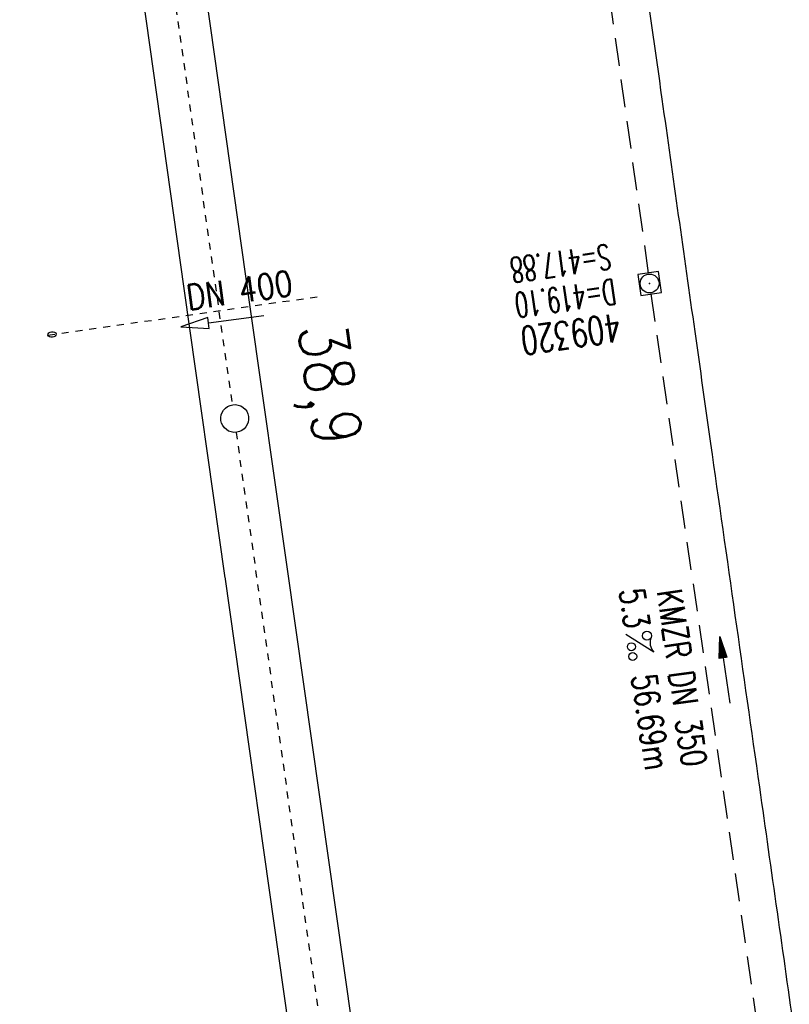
# Model space of a CAD drawing. Extents: x 446388 to 447135, y 445359 to 446567.
# Tile 22 of 39: x 446572 to 446627, y 445803 to 445873. Entities that reach past the tile are written whole.
import ezdxf
from ezdxf.enums import TextEntityAlignment as Align

# ---------------------------------------------------------------- set-up
doc = ezdxf.new("R2010")
doc.units = 0
doc.header["$LTSCALE"] = 2
doc.header["$MEASUREMENT"] = 0
for name, pattern in [('ACAD_ISO05W100', [0.5, 0.25, -0.25]), ('ACAD_ISO10W100W', [0.5, 0.25, -0.25]), ('AUSGEZOGEN', [0]), ('GESTRICH-X2', [1.5, 1, -0.5]), ('STRICHLINIEX2', [0.5, 0.25, -0.25])]:
    doc.linetypes.add(name, pattern=pattern)
doc.layers.get('0').update_dxf_attribs({"linetype": 'AUSGEZOGEN'})
for name, color, linetype in [('Bahnachse', 7, 'CONTINUOUS'), ('Durchlässe', 15, 'CONTINUOUS'), ('FBR', 8, 'CONTINUOUS'), ('Gleisachse', 7, 'CONTINUOUS'), ('KANAL', 7, 'GESTRICH-X2'), ('PFEIL', 7, 'CONTINUOUS'), ('SCHACHTNR', 6, 'CONTINUOUS'), ('SCHSYMBOL', 7, 'AUSGEZOGEN'), ('TEXTO', 4, 'CONTINUOUS'), ('TEXTU', 4, 'CONTINUOUS')]:
    doc.layers.add(name, color=color, linetype=linetype)
doc.styles.add('ROMANS', font='romans.shx', dxfattribs={"width": 0.8})

# ---------------------------------------------------------------- blocks, each defined once
blk = doc.blocks.new('20')
blk.add_lwpolyline([(-0.754, -0.751), (0.754, -0.751), (0.754, 0.75), (-0.754, 0.75)], close=True)
blk.add_circle((0, 0), 0.676)
blk.add_point((0, 0))
blk = doc.blocks.new('PROM')
blk.add_line((1.566, 1.817), (0.019, 0.015))
for centre, radius in [((0.317, 1.51), 0.317), ((0.943, 0.291), 0.283), ((1.645, 0.287), 0.283)]:
    blk.add_circle(centre, radius)
blk.add_arc((0.992, 2.682), 1.033, 239.14139, 303.35492)
blk = doc.blocks.new('PFEIL2')
at = {"color": 0}
for p, q in [((0.88, 0.002), (-2.401, -0.012)), ((0.881, -0.271), (0.879, 0.276)), ((0.879, 0.276), (2.429, 0.009)), ((0.911, 0.27), (0.879, 0.265)), ((0.965, 0.261), (0.879, 0.246)), ((1.019, 0.252), (0.879, 0.228)), ((1.073, 0.242), (0.879, 0.209)), ((1.127, 0.233), (0.879, 0.191)), ((1.181, 0.224), (0.879, 0.172)), ((1.235, 0.214), (0.879, 0.154)), ((1.289, 0.205), (0.879, 0.135)), ((1.343, 0.196), (0.879, 0.117)), ((1.397, 0.187), (0.879, 0.098)), ((1.451, 0.177), (0.879, 0.08)), ((1.505, 0.168), (0.879, 0.061)), ((1.559, 0.159), (0.88, 0.043)), ((1.613, 0.149), (0.88, 0.024)), ((1.668, 0.14), (0.88, 0.006)), ((1.722, 0.131), (0.88, -0.013)), ((1.776, 0.121), (0.88, -0.031)), ((1.83, 0.112), (0.88, -0.05)), ((1.884, 0.103), (0.88, -0.068)), ((1.938, 0.094), (0.88, -0.087)), ((1.992, 0.084), (0.88, -0.105)), ((2.046, 0.075), (0.88, -0.124)), ((2.1, 0.066), (0.88, -0.142)), ((2.154, 0.056), (0.88, -0.161)), ((2.208, 0.047), (0.88, -0.179)), ((2.262, 0.038), (0.881, -0.198)), ((2.316, 0.029), (0.881, -0.216)), ((2.37, 0.019), (0.881, -0.235)), ((2.424, 0.01), (0.881, -0.253)), ((2.429, 0.009), (0.881, -0.271))]:
    blk.add_line(p, q, dxfattribs=at)

msp = doc.modelspace()

# ---------------------------------------------------------------- linework, layer by layer
at = {"layer": 'Bahnachse', "linetype": 'ACAD_ISO05W100'}
msp.add_line((446576.217, 445925.725), (446587.547, 445845.791), dxfattribs=at)
at = {"layer": 'Bahnachse', "linetype": 'ACAD_ISO10W100W'}
msp.add_line((446587.827, 445843.813), (446601.444, 445747.772), dxfattribs=at)
at = {"layer": 'Bahnachse', "linetype": 'Continuous'}
msp.add_ellipse((446587.731, 445844.808), major_axis=(0.707, 0.707), ratio=1, start_param=4.066813, end_param=10.349998, dxfattribs=at)
at = {"layer": 'Durchlässe', "linetype": 'STRICHLINIEX2'}
msp.add_line((446574.335, 445850.786), (446593.95, 445853.578), dxfattribs=at)
at = {"layer": 'Durchlässe', "linetype": 'Continuous'}
for p, q in [((446585.793, 445852.041), (446583.861, 445851.387)), ((446585.844, 445851.645), (446585.793, 445852.041)), ((446589.811, 445852.16), (446585.844, 445851.645)), ((446583.861, 445851.387), (446585.896, 445851.248)), ((446585.896, 445851.248), (446585.844, 445851.645))]:
    msp.add_line(p, q, dxfattribs=at)
msp.add_ellipse((446574.632, 445850.829), major_axis=(0.297, 0.042), ratio=0.666667, dxfattribs=at)
at = {"layer": 'FBR'}
for points in [[(446586.887, 446089.829, 0.000001), (446588.957, 446075.27, 0.000001), (446590.43, 446064.906, 0.000008), (446592.183, 446052.577, -0.000007), (446593.936, 446040.247, -0.00042)], [(446575.588, 446412.439, 0), (446576.262, 446407.683, 0.000001), (446583.279, 446358.178, 0.000002), (446592.05, 446296.296, -0.000002), (446600.821, 446234.415, -0.000002), (446609.591, 446172.533, 0.000003), (446618.362, 446110.652, 0.000001), (446627.133, 446048.77, -0.000002), (446635.904, 445986.889, 0), (446649.168, 445893.306, 0), (446660.462, 445813.621), (446674.495, 445714.61, 0.000001), (446678.792, 445684.289, 0.000001), (446687.668, 445621.668)], [(446598.701, 446006.581, -0.000225), (446600.926, 445991.002, -0.000376), (446601.895, 445984.157, -0.000144), (446604.404, 445966.306, -0.003822), (446605.812, 445955.675, 0.005593), (446606.8, 445948.415, 0.007332), (446607.363, 445944.953, -0.008027), (446607.872, 445941.79, -0.000609), (446608.945, 445934.309, -0.000264), (446611.385, 445917.077, -0.000009), (446614.185, 445897.227, 0.000038), (446614.873, 445892.351, 0.000003), (446616.861, 445878.272, 0.000004), (446618.356, 445867.684, 0.000022), (446620.706, 445851.047, 0.000045), (446621.843, 445843.007, 0.000283), (446623.592, 445830.696, -0.000114), (446625.341, 445818.385, -0.000024), (446627.874, 445800.522, -0.000062), (446628.835, 445793.734, -0.00003), (446630.58, 445781.392, 0.000016), (446632.326, 445769.049, 0.000011), (446633.741, 445759.047, 0.000008), (446635.817, 445744.378, 0.000202)]]:
    msp.add_lwpolyline(points, format="xyb", dxfattribs=at)
at = {"layer": 'Gleisachse', "linetype": 'Continuous'}
for p, q in [((446574.116, 445924.515), (446584.093, 445854.122)), ((446579.955, 445915.384), (446588.801, 445852.978)), ((446584.093, 445854.122), (446587.033, 445833.38)), ((446588.801, 445852.978), (446591.489, 445834.012)), ((446587.024, 445833.457), (446617.424, 445619.037)), ((446591.49, 445834.012), (446621.879, 445619.668))]:
    msp.add_line(p, q, dxfattribs=at)
at = {"layer": 'KANAL'}
for p, q in [((446609.563, 445910.688), (446617.375, 445855.219)), ((446617.563, 445853.75), (446625.5, 445799.125))]:
    msp.add_line(p, q, dxfattribs=at)

# ---------------------------------------------------------------- block references
at = {"layer": 'PFEIL', "rotation": 98.2533999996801}
msp.add_blockref('PFEIL2', (446622.863, 445826.782), dxfattribs=at)
at = {"layer": 'SCHSYMBOL', "rotation": 278.0671000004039}
msp.add_blockref('20', (446617.47, 445854.485), dxfattribs=at)
at = {"layer": 'TEXTU', "rotation": 278.25339999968}
msp.add_blockref('PROM', (446615.743, 445829.339), dxfattribs=at)

# ---------------------------------------------------------------- texts
at = {"layer": 'Bahnachse', "linetype": 'Continuous', "style": 'ROMANS', "oblique": 360, "width": 0.8334}
msp.add_text('38,9', height=3.5, rotation=278.01119, dxfattribs=at).set_placement((446592.246, 445851.355))
at = {"layer": 'Durchlässe', "linetype": 'Continuous', "style": 'ROMANS', "oblique": 360, "width": 0.8337}
msp.add_text('DN 400', height=1.8, rotation=8.1012, dxfattribs=at).set_placement((446584.406, 445852.57))
at = {"layer": 'SCHACHTNR', "style": 'ROMANS'}
for s, height, width, p in [('S=417.88', 1.8, 0.6, (446614.531, 445857.313)), ('D=419.10', 1.8, 0.6, (446614.906, 445854.813)), ('409320', 2, 0.7, (446615.25, 445852.344))]:
    msp.add_text(s, height=height, rotation=188.067, dxfattribs=dict(at, width=width)).set_placement(p)
at = {"layer": 'TEXTO', "style": 'ROMANS', "width": 0.75}
msp.add_text('KMZR DN 350', height=1.8, rotation=278.2534, dxfattribs=at).set_placement((446618.896, 445826.096), align=Align.CENTER)
at = {"layer": 'TEXTU', "style": 'ROMANS', "width": 0.75}
for s, p in [('5.3', (446615.29, 445832.516)), ('56.69m', (446616.165, 445826.36))]:
    msp.add_text(s, height=1.8, rotation=278.2534, dxfattribs=at).set_placement(p)

doc.saveas('drawing.dxf')
